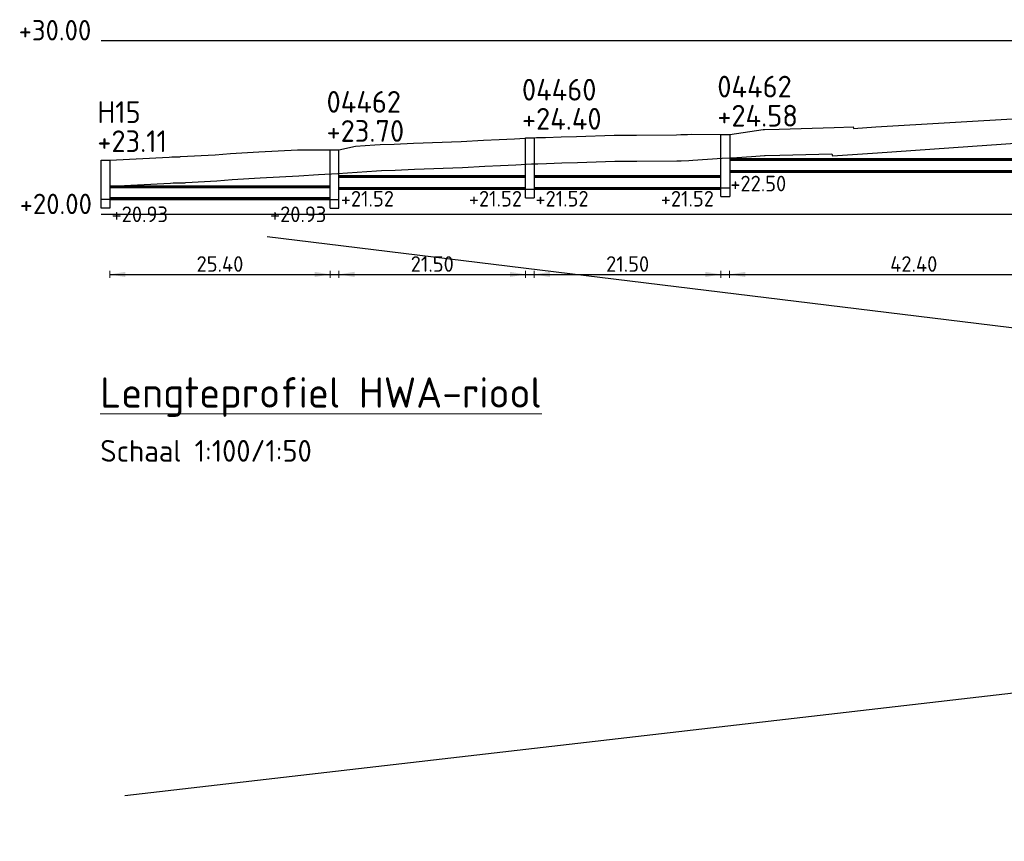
# Model space of a CAD drawing. Header units: metres. Extents: x 0 to 200176, y 0 to 356276.
# Tile 49 of 52: x 199397 to 199511, y 355798 to 355893. Entities that reach past the tile are written whole.
import ezdxf

# ---------------------------------------------------------------- set-up
doc = ezdxf.new("R2010")
doc.units = ezdxf.units.M
doc.linetypes.add('RI-ITR', pattern=[10.4, 5, -1.8, 0, -1.8, 0, -1.8])
for name, color, linetype, lineweight in [('99-tekst35', 3, 'Continuous', 0), ('B-WE-GW-MAAIVELD-GD', 90, 'Continuous', 25), ('N-WE-RI-ITR_TRANSPORTLEIDING-G', 170, 'RI-ITR', 35), ('X-XX-AL-AANPIJLING-M', 7, 'Continuous', 18)]:
    doc.layers.add(name, color=color, linetype=linetype, lineweight=lineweight)
doc.layers.add('X-XX-AL-HULPLIJNEN', color=4, linetype='Continuous', lineweight=25, plot=False)
doc.layers.add('X-XX-NIEUW-DETAIL-T', color=3, linetype='Continuous')
doc.styles.add('NLCS-ISO', font='NLCS-ISO.ttf')
doc.styles.add('NLCS-ISO-M200-T18', font='NLCS-ISO.ttf')
doc.styles.add('NLCS-ISO-T18', font='NLCS-ISO.ttf')
doc.dimstyles.new('NLCS-M200-T18-PIJL', dxfattribs={"dimscale": 0.2, "dimtxt": 1.8, "dimasz": 1.8, "dimexe": 2, "dimexo": 2, "dimgap": 0.7, "dimtad": 1, "dimzin": 0, "dimdsep": 46, "dimtxsty": 'NLCS-ISO-M200-T18', "dimcen": 0, "dimdle": 2, "dimclrd": 256, "dimclre": 256, "dimclrt": 256, "dimadec": 1, "dimazin": 0, "dimtfac": 1, "dimtofl": 0, "dimtmove": 1, "dimatfit": 0, "dimfxl": 2, "dimfxlon": 1, "dimtfillclr": 254, "dimtolj": 1, "dimtzin": 0, "dimlwd": 18, "dimlwe": 18, "dimarcsym": 0})

# ---------------------------------------------------------------- blocks, each defined once
blk = doc.blocks.new('*D727')
at = {"layer": 'Defpoints', "color": 0, "transparency": 16777216}
for p in [(199432.99, 355874.06), (199407.59, 355873.42), (199432.99, 355863.42)]:
    blk.add_point(p, dxfattribs=at)
at = {"layer": 'X-XX-AL-AANPIJLING-M', "linetype": 'Continuous', "lineweight": 18, "transparency": 16777216}
for p, q in [((199407.59, 355863.82), (199407.59, 355863.02)), ((199409.39, 355863.42), (199431.19, 355863.42)), ((199432.99, 355863.82), (199432.99, 355863.02))]:
    blk.add_line(p, q, dxfattribs=at)
at = {"layer": 'X-XX-AL-AANPIJLING-M', "transparency": 16777216}
for points in [[(199409.39, 355863.72), (199409.39, 355863.12), (199407.59, 355863.42)], [(199431.19, 355863.72), (199431.19, 355863.12), (199432.99, 355863.42)]]:
    blk.add_solid(points, dxfattribs=at)
at = {"layer": 'X-XX-AL-AANPIJLING-M', "transparency": 16777216, "insert": (199420.29, 355864.62), "char_height": 1.8, "attachment_point": 5, "style": 'NLCS-ISO-M200-T18'}
blk.add_mtext('\\A1;25.40', dxfattribs=at)
blk = doc.blocks.new('*D728')
at = {"layer": 'Defpoints', "color": 0, "transparency": 16777216}
for p in [(199433.99, 355873.4), (199455.49, 355873.4), (199455.49, 355863.42)]:
    blk.add_point(p, dxfattribs=at)
at = {"layer": 'X-XX-AL-AANPIJLING-M', "linetype": 'Continuous', "lineweight": 18, "transparency": 16777216}
for p, q in [((199433.99, 355863.82), (199433.99, 355863.02)), ((199435.79, 355863.42), (199453.69, 355863.42)), ((199455.49, 355863.82), (199455.49, 355863.02))]:
    blk.add_line(p, q, dxfattribs=at)
at = {"layer": 'X-XX-AL-AANPIJLING-M', "transparency": 16777216}
for points in [[(199435.79, 355863.72), (199435.79, 355863.12), (199433.99, 355863.42)], [(199453.69, 355863.72), (199453.69, 355863.12), (199455.49, 355863.42)]]:
    blk.add_solid(points, dxfattribs=at)
at = {"layer": 'X-XX-AL-AANPIJLING-M', "transparency": 16777216, "insert": (199444.74, 355864.62), "char_height": 1.8, "attachment_point": 5, "style": 'NLCS-ISO-M200-T18'}
blk.add_mtext('\\A1;21.50', dxfattribs=at)
blk = doc.blocks.new('*D729')
at = {"layer": 'Defpoints', "color": 0, "transparency": 16777216}
for p in [(199456.49, 355873.4), (199477.99, 355873.4), (199477.99, 355863.42)]:
    blk.add_point(p, dxfattribs=at)
at = {"layer": 'X-XX-AL-AANPIJLING-M', "linetype": 'Continuous', "lineweight": 18, "transparency": 16777216}
for p, q in [((199456.49, 355863.82), (199456.49, 355863.02)), ((199458.29, 355863.42), (199476.19, 355863.42)), ((199477.99, 355863.82), (199477.99, 355863.02))]:
    blk.add_line(p, q, dxfattribs=at)
at = {"layer": 'X-XX-AL-AANPIJLING-M', "transparency": 16777216}
for points in [[(199458.29, 355863.72), (199458.29, 355863.12), (199456.49, 355863.42)], [(199476.19, 355863.72), (199476.19, 355863.12), (199477.99, 355863.42)]]:
    blk.add_solid(points, dxfattribs=at)
at = {"layer": 'X-XX-AL-AANPIJLING-M', "transparency": 16777216, "insert": (199467.24, 355864.62), "char_height": 1.8, "attachment_point": 5, "style": 'NLCS-ISO-M200-T18'}
blk.add_mtext('\\A1;21.50', dxfattribs=at)
blk = doc.blocks.new('*D623')
at = {"layer": 'Defpoints', "color": 0, "transparency": 16777216}
for p in [(199478.99, 355875.36), (199521.39, 355875.36), (199521.39, 355863.42)]:
    blk.add_point(p, dxfattribs=at)
at = {"layer": 'X-XX-AL-AANPIJLING-M', "linetype": 'Continuous', "lineweight": 18, "transparency": 16777216}
for p, q in [((199478.99, 355863.82), (199478.99, 355863.02)), ((199480.79, 355863.42), (199519.59, 355863.42)), ((199521.39, 355863.82), (199521.39, 355863.02))]:
    blk.add_line(p, q, dxfattribs=at)
at = {"layer": 'X-XX-AL-AANPIJLING-M', "transparency": 16777216}
for points in [[(199480.79, 355863.72), (199480.79, 355863.12), (199478.99, 355863.42)], [(199519.59, 355863.72), (199519.59, 355863.12), (199521.39, 355863.42)]]:
    blk.add_solid(points, dxfattribs=at)
at = {"layer": 'X-XX-AL-AANPIJLING-M', "transparency": 16777216, "insert": (199500.19, 355864.62), "char_height": 1.8, "attachment_point": 5, "style": 'NLCS-ISO-M200-T18'}
blk.add_mtext('\\A1;42.40', dxfattribs=at)

msp = doc.modelspace()

# ---------------------------------------------------------------- linework, layer by layer
at = {"flags": 128}
for points in [[(199477.992, 355872.404), (199477.992, 355879.524), (199478.992, 355879.524), (199478.992, 355872.404)], [(199455.492, 355872.244), (199455.492, 355879.164), (199456.492, 355879.164), (199456.492, 355872.244)], [(199432.992, 355871.064), (199432.992, 355877.764)], [(199432.992, 355877.764), (199433.992, 355877.764)], [(199433.992, 355871.064), (199433.992, 355877.764)], [(199406.592, 355871.064), (199406.592, 355876.584)], [(199406.592, 355876.584), (199407.592, 355876.584)], [(199407.592, 355876.584), (199407.592, 355871.064)], [(199455.492, 355872.244), (199456.492, 355872.244)], [(199477.992, 355872.404), (199478.992, 355872.404)], [(199407.592, 355871.064), (199406.592, 355871.064)], [(199432.992, 355871.064), (199433.992, 355871.064)]]:
    msp.add_lwpolyline(points, dxfattribs=at)
at = {"layer": 'B-WE-GW-MAAIVELD-GD', "color": 90, "linetype": 'Continuous', "lineweight": 25, "ltscale": 2}
msp.add_lwpolyline([(199407.592, 355876.584), (199414.438, 355876.933), (199414.746, 355876.948), (199414.953, 355876.96), (199415.682, 355876.973), (199415.754, 355876.999), (199419.735, 355877.188), (199421.501, 355877.339), (199424.756, 355877.522), (199426.985, 355877.648), (199429.213, 355877.778), (199432.992, 355877.764), (199433.992, 355877.764), (199435.899, 355878.186), (199438.128, 355878.327), (199438.739, 355878.367), (199440.356, 355878.434), (199442.585, 355878.524), (199448.076, 355878.741), (199450.658, 355878.874), (199452.443, 355878.965), (199454.228, 355879.052), (199456.013, 355879.136), (199456.761, 355879.169), (199457.798, 355879.207), (199459.583, 355879.267), (199461.368, 355879.321), (199465.704, 355879.446), (199468.273, 355879.456), (199472.87, 355879.512), (199473.356, 355879.517), (199474.146, 355879.531), (199474.557, 355879.56), (199477.992, 355879.524), (199478.992, 355879.524), (199482.862, 355880.095), (199482.996, 355880.1), (199484.684, 355880.151), (199491.036, 355880.326), (199493.221, 355880.405), (199493.255, 355880.235), (199495.811, 355880.401), (199521.392, 355881.904)], dxfattribs=at)
at = {"layer": 'N-WE-RI-ITR_TRANSPORTLEIDING-G', "linetype": 'Continuous', "ltscale": 0.2, "flags": 128}
for points in [[(199478.992, 355876.724), (199521.392, 355876.724)], [(199478.992, 355876.564), (199521.392, 355876.564)], [(199433.992, 355874.764), (199455.492, 355874.764)], [(199456.492, 355874.764), (199477.992, 355874.764)], [(199478.992, 355875.364), (199521.392, 355875.364)], [(199478.992, 355875.204), (199521.392, 355875.204)], [(199433.992, 355874.604), (199455.492, 355874.604)], [(199456.492, 355874.604), (199477.992, 355874.604)], [(199407.592, 355873.584), (199432.992, 355873.584)], [(199407.592, 355873.424), (199432.992, 355873.424)], [(199433.992, 355873.404), (199455.492, 355873.404)], [(199433.992, 355873.244), (199455.492, 355873.244)], [(199456.492, 355873.404), (199477.992, 355873.404)], [(199456.492, 355873.244), (199477.992, 355873.244)], [(199407.592, 355872.224), (199432.992, 355872.224)], [(199407.592, 355872.064), (199432.992, 355872.064)]]:
    msp.add_lwpolyline(points, dxfattribs=at)
at = {"layer": 'X-XX-AL-HULPLIJNEN', "ltscale": 0.2, "flags": 128}
for points in [[(199406.592, 355890.364), (200085.851, 355890.364)], [(199407.745, 355873.587), (199414.589, 355873.937), (199414.905, 355873.953), (199415.065, 355873.962), (199416.226, 355873.983), (199416.341, 355874.023), (199419.934, 355874.194), (199421.712, 355874.346), (199424.924, 355874.526), (199427.157, 355874.653), (199429.39, 355874.783), (199431.623, 355874.917), (199433.855, 355875.053), (199436.087, 355875.192), (199438.319, 355875.333), (199438.899, 355875.371), (199440.479, 355875.437), (199442.705, 355875.526), (199448.212, 355875.744), (199450.813, 355875.878), (199452.592, 355875.968), (199454.372, 355876.055), (199456.15, 355876.139), (199456.884, 355876.172), (199457.904, 355876.209), (199459.679, 355876.269), (199461.457, 355876.323), (199465.753, 355876.446), (199468.297, 355876.456), (199472.904, 355876.512), (199473.399, 355876.517), (199474.278, 355876.533), (199474.765, 355876.568), (199476.447, 355876.683), (199478.129, 355876.795), (199479.81, 355876.903), (199481.491, 355877.007), (199483.006, 355877.098), (199483.096, 355877.101), (199484.771, 355877.152), (199490.773, 355877.318), (199490.822, 355877.07), (199496.014, 355877.408), (199521.199, 355879.186)], [(199455.492, 355873.244), (199456.492, 355873.244)], [(199477.992, 355873.404), (199478.992, 355873.404)], [(199407.592, 355872.064), (199406.592, 355872.064)], [(199425.718, 355867.772), (199995.371, 355798.139), (200004.414, 355872.123), (199409.32, 355803.358)], [(199432.992, 355872.064), (199433.992, 355872.064)], [(199406.592, 355870.364), (200085.851, 355870.364)], [(199407.592, 355863.416), (200175.812, 355863.416)]]:
    msp.add_lwpolyline(points, dxfattribs=at)

# ---------------------------------------------------------------- texts
at = {"layer": '99-tekst35', "style": 'NLCS-ISO'}
msp.add_text('%%ULengteprofiel HWA-riool', height=3.5, dxfattribs=at).set_placement((199406.506, 355848.074))
at = {"layer": '99-tekst35', "color": 1, "style": 'NLCS-ISO'}
msp.add_text('Schaal 1:100/1:50', height=2.5, dxfattribs=at).set_placement((199406.506, 355841.85))
at = {"layer": 'X-XX-AL-HULPLIJNEN', "ltscale": 0.2, "style": 'NLCS-ISO-T18'}
for s, height, p in [('+30.00', 2.3491, (199397.105, 355890.364)), ('+20.00', 2.35, (199397.224, 355870.364))]:
    msp.add_text(s, height=height, dxfattribs=at).set_placement(p)
at = {"layer": 'X-XX-NIEUW-DETAIL-T', "style": 'NLCS-ISO-T18'}
for s, height, p in [('04462', 2.5, (199477.567, 355883.801)), ('04460', 2.5, (199455.067, 355883.441)), ('04462', 2.5, (199432.567, 355882.041)), ('H15', 2.5, (199406.167, 355880.861)), ('+24.58', 2.5, (199477.567, 355880.448)), ('+24.40', 2.5, (199455.067, 355880.088)), ('+23.70', 2.5, (199432.567, 355878.688)), ('+23.11', 2.5, (199406.167, 355877.508)), ('+22.50', 1.8, (199479.059, 355872.984)), ('+21.52', 1.8, (199434.202, 355871.237)), ('+21.52', 1.8, (199448.95, 355871.237)), ('+21.52', 1.8, (199456.615, 355871.237)), ('+21.52', 1.8, (199471.05, 355871.237)), ('+20.93', 1.8, (199407.802, 355869.446)), ('+20.93', 1.8, (199426.046, 355869.446))]:
    msp.add_text(s, height=height, dxfattribs=at).set_placement(p)

# ---------------------------------------------------------------- dimensions: what is measured, and where the dimension line sits
at = {"layer": 'X-XX-AL-AANPIJLING-M'}
for base, p1, p2, picture, middle in [((199521.392, 355863.416), (199478.992, 355875.364), (199521.392, 355875.364), '*D623', (199500.192, 355864.616)), ((199432.992, 355863.416), (199407.592, 355873.424), (199432.992, 355874.064), '*D727', (199420.292, 355864.616)), ((199455.492, 355863.416), (199433.992, 355873.404), (199455.492, 355873.404), '*D728', (199444.742, 355864.616)), ((199477.992, 355863.416), (199456.492, 355873.404), (199477.992, 355873.404), '*D729', (199467.242, 355864.616))]:
    dim = msp.add_linear_dim(base=base, p1=p1, p2=p2, dimstyle='NLCS-M200-T18-PIJL', override={"dimtxt": 9, "dimasz": 9, "dimgap": 1.5}, dxfattribs=at)
    dim.commit()
    dim.dimension.update_dxf_attribs({"geometry": picture, "text_midpoint": middle})

doc.saveas('drawing.dxf')
